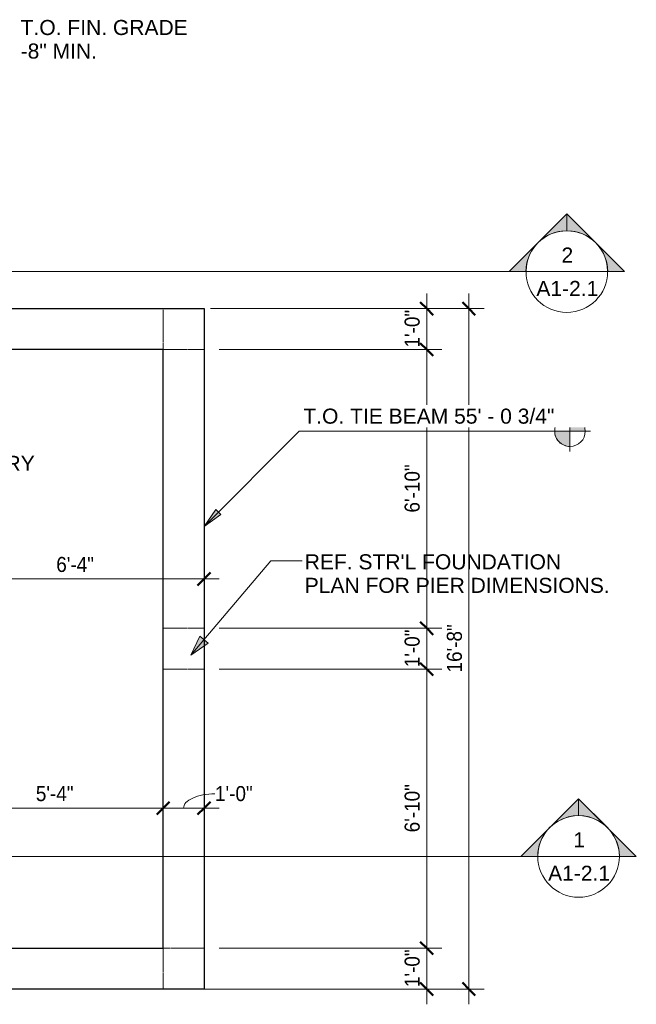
# Model space of a CAD drawing. Header units: inches. Extents: x -680 to 161, y -283 to 603.
# Tile 6 of 11: x -20 to 161, y -189 to 101. Entities that reach past the tile are written whole.
import ezdxf

# ---------------------------------------------------------------- set-up
doc = ezdxf.new("R2010")
doc.units = ezdxf.units.IN
doc.header["$MEASUREMENT"] = 0
doc.linetypes.add('1B Hidden Short', pattern=[0.12499999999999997, 0.09374999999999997, -0.03125])
for name, color, linetype, lineweight in [('A-ANNO-DIMS', 1, 'Continuous', 9), ('A-ANNO-DIMS-48', 1, 'Continuous', 9), ('A-ANNO-SYMB', 6, 'Continuous', 9), ('A-ANNO-TEXT', 2, 'Continuous', 9), ('A-DETL', 5, 'Continuous', 9)]:
    doc.layers.add(name, color=color, linetype=linetype, lineweight=lineweight)
doc.styles.add('Arial', font='arial.ttf', dxfattribs={"height": 4.42589820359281})
doc.styles.add('Arial_1', font='arial.ttf', dxfattribs={"width": 0.9, "height": 4.425898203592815})
doc.dimstyles.new('Linear_-_3_32__Arial_2', dxfattribs={"dimscale": 12, "dimtxt": 4.5, "dimasz": 0.3125000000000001, "dimexe": 0.375, "dimexo": 0.3750000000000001, "dimgap": 0.06250000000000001, "dimtad": 1, "dimdec": 3, "dimrnd": 0.125, "dimzin": 3, "dimdsep": 46, "dimlunit": 4, "dimtxsty": 'Arial_1', "dimblk1": 'OBLIQUE', "dimblk2": 'OBLIQUE', "dimsah": 1, "dimcen": 0.09, "dimdle": 0.375, "dimazin": 0, "dimtfac": 1, "dimtdec": 3, "dimtix": 1, "dimtmove": 0, "dimatfit": 3, "dimfxl": 1, "dimtvp": 1, "dimfrac": 2, "dimtolj": 1, "dimtzin": 0, "dimarcsym": 2})
doc.dimstyles.new('Linear_-_3_32__Arial_2_1', dxfattribs={"dimscale": 12, "dimtxt": 4.5, "dimasz": 0.3125000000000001, "dimexe": 0.375, "dimexo": 0.3750000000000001, "dimgap": 0.06250000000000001, "dimtad": 1, "dimdec": 3, "dimrnd": 0.125, "dimzin": 3, "dimdsep": 46, "dimlunit": 4, "dimtxsty": 'Arial_1', "dimblk1": 'OBLIQUE', "dimblk2": 'OBLIQUE', "dimsah": 1, "dimcen": 0.09, "dimdle": 0.375, "dimazin": 0, "dimtfac": 1, "dimtdec": 3, "dimtix": 1, "dimtmove": 1, "dimatfit": 3, "dimfxl": 1, "dimtvp": 1, "dimfrac": 2, "dimtolj": 1, "dimtzin": 0, "dimarcsym": 2})

# ---------------------------------------------------------------- blocks, each defined once
blk = doc.blocks.new('Section - Section Head - Filled-22785-Slab Edge Paln')
at = {"layer": 'A-ANNO-SYMB'}
h = blk.add_hatch(color=256, dxfattribs=at)
edge = h.paths.add_edge_path(flags=0)
edge.add_line((-0.4267766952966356, 0.1767766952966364), (-0.2499999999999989, 0.3535533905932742))
edge.add_line((-0.2499999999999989, 0.3535533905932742), (-0.2499999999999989, 0.2500000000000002))
edge.add_arc((-0.2499999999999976, -8.951173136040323e-16), 0.2500000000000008, 90.00000000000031, 135.0000000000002)
h = blk.add_hatch(color=256, dxfattribs=at)
edge = h.paths.add_edge_path(flags=0)
edge.add_arc((-0.2500000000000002, -1.040834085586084e-16), 0.2500000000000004, 45.00000000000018, 90.0000000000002)
edge.add_line((-0.2499999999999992, 0.2500000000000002), (-0.2499999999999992, 0.3535533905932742))
edge.add_line((-0.2499999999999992, 0.3535533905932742), (-0.07322330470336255, 0.1767766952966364))
h = blk.add_hatch(color=256, dxfattribs=at)
edge = h.paths.add_edge_path(flags=0)
edge.add_arc((-0.2500000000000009, 2.706168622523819e-16), 0.2503253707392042, 137.9216049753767, 180.0000000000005)
edge.add_line((-0.5003253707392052, 0), (-0.6035533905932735, 0))
edge.add_line((-0.6035533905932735, 0), (-0.4357986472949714, 0.1677547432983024))
h = blk.add_hatch(color=256, dxfattribs=at)
edge = h.paths.add_edge_path(flags=0)
edge.add_line((-0.06420135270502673, 0.1677547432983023), (0.1035533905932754, 0))
edge.add_line((0.1035533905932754, 0), (0.0003253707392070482, 0))
edge.add_arc((-0.2499999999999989, -3.747002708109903e-16), 0.2503253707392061, 9.052798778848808e-14, 42.0783950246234)
for p, q in [((-0.2499999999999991, 0.3535533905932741), (-0.6035533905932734, -1.249000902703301e-16)), ((-0.2499999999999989, 0.3535533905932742), (-0.4267766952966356, 0.1767766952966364)), ((-0.2499999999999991, 0.3535533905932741), (0.1035533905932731, -3.330669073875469e-16)), ((-0.2499999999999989, 0.2500000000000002), (-0.2499999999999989, 0.3535533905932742)), ((-0.07322330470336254, 0.1767766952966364), (-0.2499999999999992, 0.3535533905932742)), ((-0.2499999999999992, 0.3535533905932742), (-0.2499999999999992, 0.2500000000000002)), ((-0.4357986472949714, 0.1677547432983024), (-0.6035533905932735, 0)), ((0.1035533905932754, 0), (-0.06420135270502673, 0.1677547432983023)), ((-0.6035533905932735, 0), (-0.5003253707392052, 0)), ((0.0003253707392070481, 0), (0.1035533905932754, 0)), ((-0.5000000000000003, -4.351341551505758e-17), (-0.6035533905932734, -4.351341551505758e-17)), ((0, -3.705842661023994e-16), (0.1035533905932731, -3.705842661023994e-16))]:
    blk.add_line(p, q, dxfattribs=at)
for centre, radius, start, end in [((-0.2500000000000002, 4.898881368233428e-17), 0.2500000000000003, 359.9999999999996, 179.9999999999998), ((-0.2499999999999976, -8.951173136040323e-16), 0.2500000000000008, 90.00000000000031, 135.0000000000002), ((-0.2500000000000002, -1.040834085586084e-16), 0.2500000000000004, 45.00000000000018, 90.0000000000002), ((-0.2500000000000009, 2.706168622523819e-16), 0.2503253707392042, 137.9216049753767, 180.0000000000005), ((-0.2499999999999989, -3.747002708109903e-16), 0.2503253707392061, 9.052798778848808e-14, 42.0783950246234), ((-0.2500000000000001, 7.966498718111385e-16), 0.2500000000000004, 179.9999999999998, 359.9999999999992)]:
    blk.add_arc(centre, radius, start, end, dxfattribs=at)
blk = doc.blocks.new('DIMBLOCK40-Slab Edge Paln')
at = {"layer": 'A-ANNO-DIMS-48', "transparency": 16777216}
for p, q in [((-42.28613636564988, -65.5068839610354), (-42.28613636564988, -59.15853439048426)), ((33.71386363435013, -65.50688396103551), (33.71386363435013, -59.15853439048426)), ((-42.28613636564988, -63.65853439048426), (38.21386363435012, -63.65853439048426)), ((-42.28613636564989, -63.65853439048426), (-42.28613636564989, -65.5068839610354)), ((33.71386363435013, -63.65853439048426), (33.71386363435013, -65.50688396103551))]:
    blk.add_line(p, q, dxfattribs=at)
at = {"layer": 'A-ANNO-DIMS-48', "lineweight": 50, "transparency": 16777216}
for p, q in [((-42.28613636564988, -63.65853439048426), (-44.16113636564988, -65.53353439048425)), ((-42.28613636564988, -63.65853439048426), (-40.41113636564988, -61.78353439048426)), ((33.71386363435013, -63.65853439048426), (31.83886363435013, -65.53353439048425)), ((33.71386363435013, -63.65853439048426), (35.58886363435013, -61.78353439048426))]:
    blk.add_line(p, q, dxfattribs=at)
at = {"layer": 'A-ANNO-DIMS-48', "color": 0, "transparency": 16777216, "insert": (-9.720751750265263, -57.16725157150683), "char_height": 4.425898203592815, "width": 13.04307692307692, "attachment_point": 1, "line_spacing_factor": 0.9385317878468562, "style": 'Arial_1'}
blk.add_mtext('6\'-4"', dxfattribs=at)
blk = doc.blocks.new('_Oblique')
at = {"color": 0, "linetype": 'ByBlock', "lineweight": -2}
blk.add_line((-0.5, -0.5), (0.5, 0.5), dxfattribs=at)
blk = doc.blocks.new('DIMBLOCK45-Slab Edge Paln')
at = {"layer": 'A-ANNO-DIMS-48', "transparency": 16777216}
for p, q in [((111.5975335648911, -188.7102180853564), (111.5975335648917, 20.33066033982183)), ((35.60398740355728, 15.8306603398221), (116.0975335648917, 15.83066033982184)), ((111.5975335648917, 15.83066033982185), (35.60398740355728, 15.8306603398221)), ((32.21386363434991, -184.2102180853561), (116.0975335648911, -184.2102180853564)), ((111.5975335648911, -184.2102180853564), (32.21386363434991, -184.2102180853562))]:
    blk.add_line(p, q, dxfattribs=at)
at = {"layer": 'A-ANNO-DIMS-48', "lineweight": 50, "transparency": 16777216}
for p, q in [((111.5975335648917, 15.83066033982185), (109.7225335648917, 17.70566033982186)), ((111.5975335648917, 15.83066033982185), (113.4725335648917, 13.95566033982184)), ((111.5975335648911, -184.2102180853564), (109.7225335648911, -182.3352180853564)), ((111.5975335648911, -184.2102180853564), (113.4725335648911, -186.0852180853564))]:
    blk.add_line(p, q, dxfattribs=at)
at = {"layer": 'A-ANNO-DIMS-48', "color": 0, "transparency": 16777216, "insert": (105.106250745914, -91.1474711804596), "char_height": 4.425898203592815, "width": 16.69846153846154, "attachment_point": 1, "rotation": 90, "line_spacing_factor": 0.9385317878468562, "style": 'Arial_1'}
blk.add_mtext('16\'-8"', dxfattribs=at)
blk = doc.blocks.new('DIMBLOCK46-Slab Edge Paln')
at = {"layer": 'A-ANNO-DIMS-48', "transparency": 16777216}
for p, q in [((-42.28613636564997, -132.8813588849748), (-42.28613636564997, -126.5330093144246)), ((21.71386363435, -132.881358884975), (21.71386363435, -126.5330093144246)), ((-46.78613636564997, -131.0330093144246), (21.71386363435, -131.0330093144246)), ((-42.28613636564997, -131.0330093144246), (-42.28613636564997, -132.8813588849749)), ((21.71386363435, -131.0330093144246), (21.71386363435, -132.881358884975))]:
    blk.add_line(p, q, dxfattribs=at)
at = {"layer": 'A-ANNO-DIMS-48', "lineweight": 50, "transparency": 16777216}
for p, q in [((-42.28613636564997, -131.0330093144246), (-40.41113636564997, -129.1580093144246)), ((21.71386363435, -131.0330093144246), (23.58886363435, -129.1580093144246)), ((-42.28613636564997, -131.0330093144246), (-44.16113636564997, -132.9080093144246)), ((21.71386363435, -131.0330093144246), (19.83886363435, -132.9080093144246))]:
    blk.add_line(p, q, dxfattribs=at)
at = {"layer": 'A-ANNO-DIMS-48', "color": 0, "transparency": 16777216, "insert": (-15.72075175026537, -124.5417264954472), "char_height": 4.425898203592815, "width": 13.04307692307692, "attachment_point": 1, "line_spacing_factor": 0.9385317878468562, "style": 'Arial_1'}
blk.add_mtext('5\'-4"', dxfattribs=at)
blk = doc.blocks.new('DIMBLOCK47-Slab Edge Paln')
at = {"layer": 'A-ANNO-DIMS-48', "transparency": 16777216}
for p, q in [((21.71386363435, -132.881358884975), (21.71386363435, -126.5330093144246)), ((33.71386363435, -132.881358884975), (33.71386363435, -126.5330093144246)), ((21.71386363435, -131.0330093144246), (38.21386363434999, -131.0330093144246)), ((21.71386363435, -131.0330093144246), (21.71386363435, -132.881358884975)), ((33.71386363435, -131.0330093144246), (33.71386363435, -132.881358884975))]:
    blk.add_line(p, q, dxfattribs=at)
at = {"layer": 'A-ANNO-DIMS-48', "lineweight": 50, "transparency": 16777216}
for p, q in [((21.71386363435, -131.0330093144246), (23.58886363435, -129.1580093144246)), ((33.71386363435, -131.0330093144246), (35.58886363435, -129.1580093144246)), ((21.71386363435, -131.0330093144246), (19.83886363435, -132.9080093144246)), ((33.71386363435, -131.0330093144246), (31.83886363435, -132.9080093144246))]:
    blk.add_line(p, q, dxfattribs=at)
at = {"layer": 'A-ANNO-DIMS-48', "transparency": 16777216}
blk.add_ellipse((36.94370271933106, -131.0330093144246), major_axis=(-9.229839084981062, 8.762908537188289e-15), ratio=0.4562959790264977, start_param=4.712388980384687, end_param=6.28318530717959, dxfattribs=at)
at = {"layer": 'A-ANNO-DIMS-48', "color": 0, "transparency": 16777216, "insert": (36.94370271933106, -124.5417264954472), "char_height": 4.425898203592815, "width": 13.04307692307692, "attachment_point": 1, "line_spacing_factor": 0.9385317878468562, "style": 'Arial_1'}
blk.add_mtext('1\'-0"', dxfattribs=at)
blk = doc.blocks.new('DIMBLOCK48-Slab Edge Paln')
at = {"layer": 'A-ANNO-DIMS-48', "transparency": 16777216}
for p, q in [((99.1791541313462, 20.33066033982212), (99.1791541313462, 3.83066033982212)), ((35.60398740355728, 15.83066033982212), (103.6791541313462, 15.83066033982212)), ((99.1791541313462, 15.83066033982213), (35.60398740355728, 15.83066033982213)), ((38.21386363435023, 3.830660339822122), (103.6791541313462, 3.830660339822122)), ((99.1791541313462, 3.830660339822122), (38.21386363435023, 3.830660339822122))]:
    blk.add_line(p, q, dxfattribs=at)
at = {"layer": 'A-ANNO-DIMS-48', "lineweight": 50, "transparency": 16777216}
for p, q in [((99.1791541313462, 15.83066033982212), (97.3041541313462, 17.70566033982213)), ((99.1791541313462, 15.83066033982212), (101.0541541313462, 13.95566033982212)), ((99.1791541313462, 3.830660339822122), (97.3041541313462, 5.705660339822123)), ((99.1791541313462, 3.830660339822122), (101.0541541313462, 1.95566033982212))]:
    blk.add_line(p, q, dxfattribs=at)
at = {"layer": 'A-ANNO-DIMS-48', "color": 0, "transparency": 16777216, "insert": (92.68787131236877, 4.396044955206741), "char_height": 4.425898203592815, "width": 13.04307692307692, "attachment_point": 1, "rotation": 90, "line_spacing_factor": 0.9385317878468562, "style": 'Arial_1'}
blk.add_mtext('1\'-0"', dxfattribs=at)
blk = doc.blocks.new('DIMBLOCK49-Slab Edge Paln')
at = {"layer": 'A-ANNO-DIMS-48', "transparency": 16777216}
for p, q in [((38.21386363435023, 3.830660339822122), (103.6791541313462, 3.830660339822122)), ((99.1791541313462, 3.830660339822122), (38.21386363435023, 3.830660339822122)), ((99.1791541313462, 3.830660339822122), (99.1791541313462, -78.1610411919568)), ((38.21386363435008, -78.1610411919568), (103.6791541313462, -78.1610411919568)), ((99.1791541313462, -78.1610411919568), (38.21386363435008, -78.1610411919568))]:
    blk.add_line(p, q, dxfattribs=at)
at = {"layer": 'A-ANNO-DIMS-48', "lineweight": 50, "transparency": 16777216}
for p, q in [((99.1791541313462, 3.830660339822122), (97.3041541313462, 5.705660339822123)), ((99.1791541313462, 3.830660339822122), (101.0541541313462, 1.95566033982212)), ((99.1791541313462, -78.1610411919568), (97.3041541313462, -76.2860411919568)), ((99.1791541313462, -78.1610411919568), (101.0541541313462, -80.0360411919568))]:
    blk.add_line(p, q, dxfattribs=at)
at = {"layer": 'A-ANNO-DIMS-48', "color": 0, "transparency": 16777216, "insert": (92.68787131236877, -44.12288273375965), "char_height": 4.425898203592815, "width": 16.69846153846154, "attachment_point": 1, "rotation": 90, "line_spacing_factor": 0.9385317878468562, "style": 'Arial_1'}
blk.add_mtext('6\'-10"', dxfattribs=at)
blk = doc.blocks.new('DIMBLOCK50-Slab Edge Paln')
at = {"layer": 'A-ANNO-DIMS-48', "transparency": 16777216}
for p, q in [((38.21386363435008, -78.1610411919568), (103.6791541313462, -78.1610411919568)), ((99.1791541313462, -78.1610411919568), (38.21386363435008, -78.1610411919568)), ((99.1791541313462, -78.1610411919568), (99.1791541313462, -90.1610411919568)), ((38.21386363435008, -90.1610411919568), (103.6791541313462, -90.1610411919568)), ((99.1791541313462, -90.1610411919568), (38.21386363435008, -90.1610411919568))]:
    blk.add_line(p, q, dxfattribs=at)
at = {"layer": 'A-ANNO-DIMS-48', "lineweight": 50, "transparency": 16777216}
for p, q in [((99.1791541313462, -78.1610411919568), (97.3041541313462, -76.2860411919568)), ((99.1791541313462, -78.1610411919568), (101.0541541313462, -80.0360411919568)), ((99.1791541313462, -90.1610411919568), (97.3041541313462, -88.2860411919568)), ((99.1791541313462, -90.1610411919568), (101.0541541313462, -92.0360411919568))]:
    blk.add_line(p, q, dxfattribs=at)
at = {"layer": 'A-ANNO-DIMS-48', "color": 0, "transparency": 16777216, "insert": (92.68787131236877, -89.59565657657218), "char_height": 4.425898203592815, "width": 13.04307692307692, "attachment_point": 1, "rotation": 90, "line_spacing_factor": 0.9385317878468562, "style": 'Arial_1'}
blk.add_mtext('1\'-0"', dxfattribs=at)
blk = doc.blocks.new('DIMBLOCK51-Slab Edge Paln')
at = {"layer": 'A-ANNO-DIMS-48', "lineweight": 50, "transparency": 16777216}
for p, q in [((99.1791541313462, -90.1610411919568), (97.3041541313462, -88.2860411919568)), ((99.1791541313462, -90.1610411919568), (101.0541541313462, -92.0360411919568)), ((99.1791541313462, -172.2102180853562), (97.3041541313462, -170.3352180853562)), ((99.1791541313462, -172.2102180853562), (101.0541541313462, -174.0852180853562))]:
    blk.add_line(p, q, dxfattribs=at)
at = {"layer": 'A-ANNO-DIMS-48', "transparency": 16777216}
for p, q in [((38.21386363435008, -90.1610411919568), (103.6791541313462, -90.1610411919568)), ((99.1791541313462, -90.1610411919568), (38.21386363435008, -90.1610411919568)), ((99.1791541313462, -90.1610411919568), (99.1791541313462, -172.2102180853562)), ((38.21386363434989, -172.2102180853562), (103.6791541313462, -172.2102180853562)), ((99.1791541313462, -172.2102180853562), (38.21386363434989, -172.2102180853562))]:
    blk.add_line(p, q, dxfattribs=at)
at = {"layer": 'A-ANNO-DIMS-48', "color": 0, "transparency": 16777216, "insert": (92.68787131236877, -138.1433219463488), "char_height": 4.425898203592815, "width": 16.69846153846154, "attachment_point": 1, "rotation": 90, "line_spacing_factor": 0.9385317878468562, "style": 'Arial_1'}
blk.add_mtext('6\'-10"', dxfattribs=at)
blk = doc.blocks.new('DIMBLOCK52-Slab Edge Paln')
at = {"layer": 'A-ANNO-DIMS-48', "lineweight": 50, "transparency": 16777216}
for p, q in [((99.1791541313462, -172.2102180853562), (97.3041541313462, -170.3352180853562)), ((99.1791541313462, -172.2102180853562), (101.0541541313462, -174.0852180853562)), ((99.1791541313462, -184.2102180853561), (97.3041541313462, -182.3352180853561)), ((99.1791541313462, -184.2102180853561), (101.0541541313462, -186.0852180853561))]:
    blk.add_line(p, q, dxfattribs=at)
at = {"layer": 'A-ANNO-DIMS-48', "transparency": 16777216}
for p, q in [((38.21386363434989, -172.2102180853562), (103.6791541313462, -172.2102180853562)), ((99.1791541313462, -172.2102180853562), (38.21386363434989, -172.2102180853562)), ((99.1791541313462, -172.2102180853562), (99.1791541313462, -188.7102180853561)), ((17.50115031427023, -184.2102180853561), (103.6791541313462, -184.2102180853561)), ((99.1791541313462, -184.2102180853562), (17.50115031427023, -184.2102180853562))]:
    blk.add_line(p, q, dxfattribs=at)
at = {"layer": 'A-ANNO-DIMS-48', "color": 0, "transparency": 16777216, "insert": (92.68787131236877, -183.6448334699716), "char_height": 4.425898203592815, "width": 13.04307692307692, "attachment_point": 1, "rotation": 90, "line_spacing_factor": 0.9385317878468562, "style": 'Arial_1'}
blk.add_mtext('1\'-0"', dxfattribs=at)
blk = doc.blocks.new('Spot Elevations - Spot Elevation - Target Filled-49714-Slab Edge Paln')
at = {"layer": 'A-ANNO-DIMS'}
h = blk.add_hatch(color=256, dxfattribs=at)
edge = h.paths.add_edge_path(flags=0)
edge.add_line((1.249000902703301e-16, 0), (-0.09374999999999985, 0))
edge.add_arc((5.724587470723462e-16, -3.434752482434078e-16), 0.09375000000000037, 90.00000000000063, 180.0000000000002, ccw=False)
edge.add_line((1.249000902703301e-16, 0.09375000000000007), (1.249000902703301e-16, 0))
h = blk.add_hatch(color=256, dxfattribs=at)
edge = h.paths.add_edge_path(flags=0)
edge.add_line((1.249000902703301e-16, 0), (0.09375000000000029, 0))
edge.add_arc((2.289834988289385e-16, 6.245004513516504e-17), 0.09374999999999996, 269.99999999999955, 359.99999999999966, ccw=False)
edge.add_line((1.249000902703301e-16, -0.09375), (1.249000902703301e-16, 0))
for p, q in [((-2.706168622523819e-16, 0.1243846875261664), (-2.706168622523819e-16, -0.125)), ((1.249000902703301e-16, 0), (1.249000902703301e-16, 0.09375000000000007)), ((0.1250000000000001, 7.067913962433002e-16), (-0.1249999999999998, 7.067913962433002e-16)), ((-0.09374999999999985, 0), (1.249000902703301e-16, 0)), ((1.249000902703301e-16, 0), (1.249000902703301e-16, -0.09375)), ((0.09375000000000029, 0), (1.249000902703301e-16, 0))]:
    blk.add_line(p, q, dxfattribs=at)
blk.add_circle((1.249000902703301e-16, 0), 0.09375000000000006, dxfattribs=at)
for centre, radius, start, end in [((5.724587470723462e-16, -3.434752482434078e-16), 0.09375000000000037, 90.00000000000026, 179.9999999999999), ((2.289834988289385e-16, 6.245004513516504e-17), 0.09374999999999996, 269.9999999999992, 359.9999999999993)]:
    blk.add_arc(centre, radius, start, end, dxfattribs=at)

msp = doc.modelspace()

# ---------------------------------------------------------------- hatches: boundary and pattern name
at = {"layer": 'A-ANNO-DIMS'}
msp.add_hatch(color=256, dxfattribs=at).paths.add_polyline_path([(33.71386363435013, -48.20728849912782), (38.70459634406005, -44.71273983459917), (37.20841229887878, -43.2165557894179)], flags=0)
at = {"layer": 'A-ANNO-TEXT'}
msp.add_hatch(color=7, dxfattribs=at).paths.add_polyline_path([(29.87239500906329, -86.0883073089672), (34.97367646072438, -82.54407096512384), (32.51811616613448, -80.46826787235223)], flags=0)

# ---------------------------------------------------------------- linework, layer by layer
at = {"layer": 'A-ANNO-DIMS'}
for p, q in [((33.71386363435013, -48.20728849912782), (61.73053309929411, -20.19061903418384)), ((61.73053309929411, -20.19061903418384), (141.3030073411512, -20.19061903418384)), ((37.20841229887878, -43.2165557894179), (33.71386363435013, -48.20728849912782)), ((38.70459634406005, -44.71273983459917), (37.20841229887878, -43.2165557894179)), ((33.71386363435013, -48.20728849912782), (38.70459634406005, -44.71273983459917))]:
    msp.add_line(p, q, dxfattribs=at)
at = {"layer": 'A-ANNO-SYMB'}
for p, q in [((128.3751975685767, 26.71671103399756), (-563.0258657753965, 26.71671103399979)), ((128.3751975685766, 26.71671103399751), (152.3751975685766, 26.71671103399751)), ((131.831204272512, -145.2331442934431), (-467.2126086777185, -145.2331442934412)), ((131.8312042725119, -145.2331442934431), (155.8312042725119, -145.2331442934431))]:
    msp.add_line(p, q, dxfattribs=at)
at = {"layer": 'A-ANNO-TEXT', "color": 7}
for p, q in [((29.87239500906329, -86.0883073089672), (53.31355221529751, -58.35871431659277)), ((53.31355221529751, -58.35871431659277), (62.57379494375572, -58.35871431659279)), ((32.51811616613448, -80.46826787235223), (29.87239500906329, -86.0883073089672)), ((34.97367646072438, -82.54407096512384), (32.51811616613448, -80.46826787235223)), ((29.87239500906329, -86.0883073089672), (34.97367646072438, -82.54407096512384))]:
    msp.add_line(p, q, dxfattribs=at)
at = {"layer": 'A-DETL', "lineweight": 30}
for p, q in [((-42.28613636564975, 15.83066033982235), (33.71386363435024, 15.83066033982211)), ((33.71386363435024, 15.83066033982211), (33.71386363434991, -184.2102180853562)), ((21.71386363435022, 3.830660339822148), (-42.28613636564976, 3.830660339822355)), ((21.71386363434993, -172.2102180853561), (21.71386363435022, 3.830660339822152)), ((-42.28613636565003, -172.2102180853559), (21.71386363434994, -172.2102180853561)), ((33.71386363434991, -184.2102180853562), (-49.28613636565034, -184.2102180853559))]:
    msp.add_line(p, q, dxfattribs=at)
at = {"layer": 'A-DETL', "linetype": '1B Hidden Short', "lineweight": 18}
for p, q in [((21.71386363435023, 3.830660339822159), (21.71386363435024, 15.83066033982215)), ((33.71386363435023, 3.83066033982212), (21.71386363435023, 3.830660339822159)), ((33.71386363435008, -78.1610411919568), (21.71386363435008, -78.16104119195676)), ((33.71386363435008, -90.16104119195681), (21.71386363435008, -90.16104119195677)), ((21.71386363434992, -184.2102180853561), (21.71386363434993, -172.2102180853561)), ((21.71386363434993, -172.2102180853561), (33.7138636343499, -172.2102180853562))]:
    msp.add_line(p, q, dxfattribs=at)

# ---------------------------------------------------------------- block references
at = {"layer": 'A-ANNO-DIMS', "extrusion": (0, 0, -1), "xscale": 47.99999999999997, "yscale": 47.99999999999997, "zscale": 47.99999999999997}
msp.add_blockref('Spot Elevations - Spot Elevation - Target Filled-49714-Slab Edge Paln', (-141.3030073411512, -20.19061903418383), dxfattribs=at)
at = {"layer": 'A-ANNO-SYMB', "extrusion": (0, 0, -1), "xscale": 47.99999999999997, "yscale": 47.99999999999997, "zscale": 47.99999999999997}
for p in [(-128.3751975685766, 26.71671103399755), (-131.8312042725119, -145.233144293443)]:
    msp.add_blockref('Section - Section Head - Filled-22785-Slab Edge Paln', p, dxfattribs=at)

# ---------------------------------------------------------------- texts
at = {"layer": 'A-ANNO-SYMB', "char_height": 4.42589820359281, "attachment_point": 2, "line_spacing_factor": 0.9385317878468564, "style": 'Arial'}
for s, insert, width in [('2', (140.5288825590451, 33.80127331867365), 4.103999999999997), ('A1-2.1', (140.5288825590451, 23.98315122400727), 21.70799999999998), ('1', (143.9848892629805, -138.1485820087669), 4.103999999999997), ('A1-2.1', (143.9848892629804, -147.9667041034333), 21.70799999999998)]:
    msp.add_mtext(s, dxfattribs=dict(at, insert=insert, width=width))
at = {"layer": 'A-ANNO-TEXT', "color": 7, "char_height": 4.425898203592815, "line_spacing_factor": 0.9385317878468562, "style": 'Arial'}
for s, insert, width, attachment_point in [('T.O. FIN. GRADE\\P-8" MIN.', (-20.18722286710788, 100.7141469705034), 58.428, 1), ('ENTRY', (-26.52362537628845, -27.42685172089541), 24.786, 2), ("REF. STR'L FOUNDATION\\PPLAN FOR PIER DIMENSIONS.", (63.32379494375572, -56.39050842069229), 106.65, 1)]:
    msp.add_mtext(s, dxfattribs=dict(at, insert=insert, width=width, attachment_point=attachment_point))

# ---------------------------------------------------------------- dimensions: what is measured, and where the dimension line sits
at = {"layer": 'A-ANNO-DIMS'}
for base, p1, p2, override, picture, middle in [((111.5975335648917, 15.83066033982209), (27.71386363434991, -184.2102180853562), (31.10398740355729, 15.83066033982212), {"dimpost": '<>', "dimfxl": 200.0696028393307}, 'DIMBLOCK45-Slab Edge Paln', (108.5877894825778, -84.18977887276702)), ((99.1791541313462, 3.830660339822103), (31.10398740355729, 15.83066033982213), (33.71386363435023, 3.830660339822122), {"dimpost": '<>', "dimfxl": 12.28053150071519}, 'DIMBLOCK48-Slab Edge Paln', (96.16941004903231, 9.830660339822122)), ((99.1791541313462, -78.16104119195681), (33.71386363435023, 3.830660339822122), (33.71386363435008, -78.1610411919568), {"dimpost": '<>', "dimfxl": 81.99170153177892}, 'DIMBLOCK49-Slab Edge Paln', (96.16941004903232, -37.16519042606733)), ((99.1791541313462, -90.16104119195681), (33.71386363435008, -78.1610411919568), (33.71386363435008, -90.1610411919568), {"dimpost": '<>', "dimfxl": 12}, 'DIMBLOCK50-Slab Edge Paln', (96.16941004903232, -84.16104119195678)), ((99.1791541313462, -172.2102180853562), (33.71386363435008, -90.1610411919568), (33.7138636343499, -172.2102180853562), {"dimpost": '<>', "dimfxl": 82.04917689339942}, 'DIMBLOCK51-Slab Edge Paln', (96.16941004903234, -131.1856296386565)), ((99.1791541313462, -184.2102180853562), (33.7138636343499, -172.2102180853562), (13.00115031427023, -184.2102180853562), {"dimpost": '<>', "dimfxl": 23.93776290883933}, 'DIMBLOCK52-Slab Edge Paln', (96.16941004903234, -178.2102180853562))]:
    dim = msp.add_linear_dim(base=base, p1=p1, p2=p2, angle=89.99999999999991, dimstyle='Linear_-_3_32__Arial_2', override=override, dxfattribs=at)
    dim.commit()
    dim.dimension.update_dxf_attribs({"geometry": picture, "text_midpoint": middle})
for base, p1, p2, override, picture, middle in [((33.71386363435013, -63.65853439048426), (-42.28613636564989, -61.00688396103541), (33.71386363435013, -61.00688396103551), {"dimpost": '<>', "dimfxl": 76.00000000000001}, 'DIMBLOCK40-Slab Edge Paln', (-4.286136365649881, -60.64879030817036)), ((21.71386363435, -131.0330093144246), (-42.28613636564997, -128.3813588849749), (21.71386363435, -128.381358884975), {"dimpost": '<>', "dimfxl": 63.99999999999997}, 'DIMBLOCK46-Slab Edge Paln', (-10.28613636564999, -128.032322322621))]:
    dim = msp.add_linear_dim(base=base, p1=p1, p2=p2, dimstyle='Linear_-_3_32__Arial_2', override=override, dxfattribs=at)
    dim.commit()
    dim.dimension.update_dxf_attribs({"geometry": picture, "text_midpoint": middle})
dim = msp.add_linear_dim(base=(33.71386363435, -131.0330093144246), p1=(21.71386363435, -128.381358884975), p2=(33.71386363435, -128.381358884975), dimstyle='Linear_-_3_32__Arial_2_1', override={"dimpost": '<>', "dimfxl": 12}, dxfattribs=at)
dim.commit()
dim.dimension.update_dxf_attribs({"geometry": 'DIMBLOCK47-Slab Edge Paln', "text_midpoint": (43.46524118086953, -127.4923252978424), "dimtype": 160})

# ---------------------------------------------------------------- next in the draw order: texts
at = {"layer": 'A-ANNO-DIMS', "insert": (62.92419544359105, -13.56108217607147), "char_height": 4.425898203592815, "width": 87.91199999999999, "attachment_point": 1, "line_spacing_factor": 0.9385317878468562, "style": 'Arial', "bg_fill": 3, "box_fill_scale": 1.25, "bg_fill_color": 0, "bg_fill_transparency": 0}
msp.add_mtext('T.O. TIE BEAM 55\' - 0 3/4"', dxfattribs=at)

doc.saveas('drawing.dxf')
